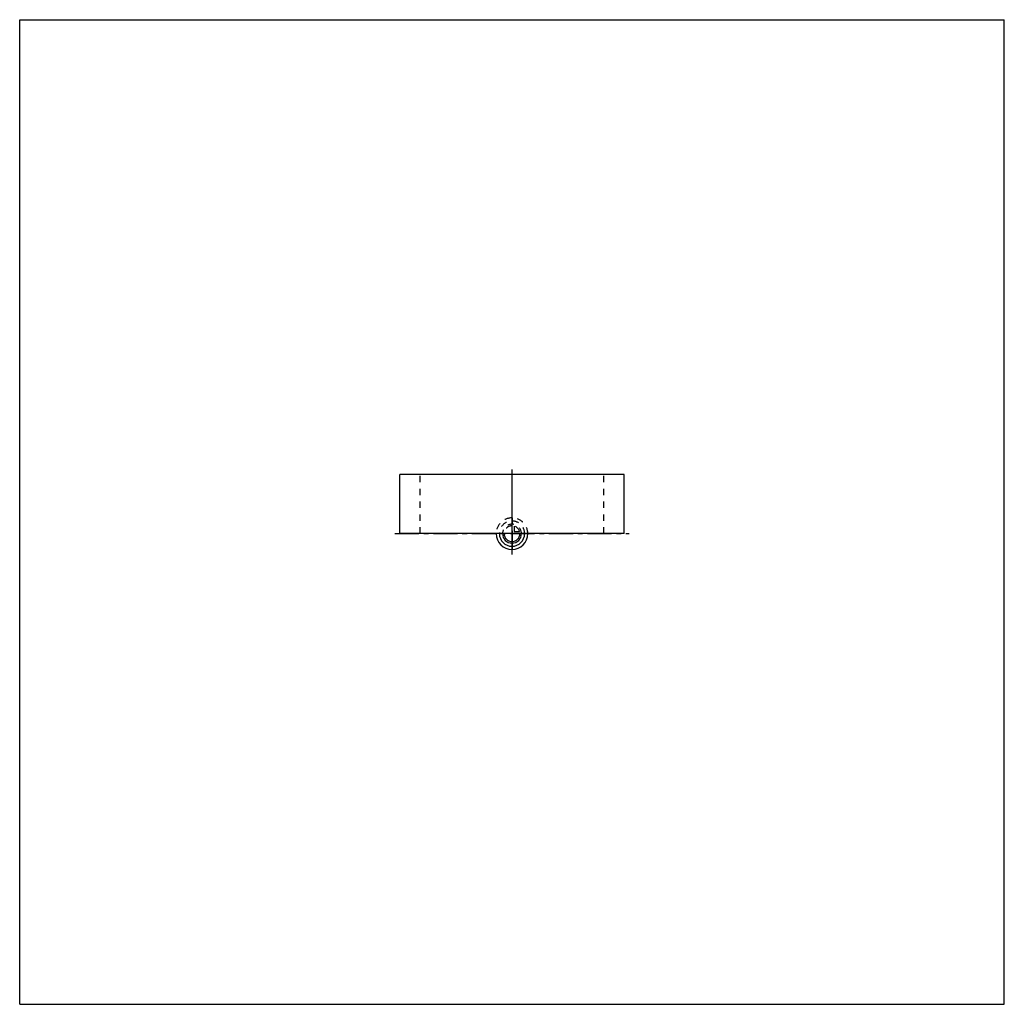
# Model space of a CAD drawing. Header units: millimetres. Extents: x 0 to 1000, y 0 to 1000.
import ezdxf

# ---------------------------------------------------------------- set-up
doc = ezdxf.new("R2010")
doc.units = ezdxf.units.MM
doc.header["$LTSCALE"] = 65.185185
doc.linetypes.add('CENTER', pattern=[0.6, 0.375, -0.075, 0.075, -0.075])
doc.linetypes.add('HIDDEN', pattern=[0.2, 0.1, -0.1])
doc.layers.get('0').update_dxf_attribs({"linetype": 'CONTINUOUS'})
for name, color, linetype in [('ACHSEN_S', 7, 'CONTINUOUS'), ('KOERPER', 7, 'CONTINUOUS'), ('KURVEN', 7, 'CONTINUOUS')]:
    doc.layers.add(name, color=color, linetype=linetype)

msp = doc.modelspace()

# ---------------------------------------------------------------- linework, layer by layer
at = {"color": 7, "linetype": 'Continuous'}
for p, q in [((0, 0), (0, 1000)), ((0, 1000), (1000, 1000)), ((1000, 0), (1000, 1000)), ((0, 0), (1000, 0))]:
    msp.add_line(p, q, dxfattribs=at)
at = {"layer": 'ACHSEN_S', "color": 40, "linetype": 'CENTER'}
for p, q in [((500, 457), (500, 543)), ((381.1, 478), (618.9, 478))]:
    msp.add_line(p, q, dxfattribs=at)
at = {"layer": 'KOERPER', "color": 40, "linetype": 'CENTER'}
msp.add_line((500, 473), (500, 543), dxfattribs=at)
at = {"layer": 'KOERPER', "color": 7, "linetype": 'Continuous'}
for p, q in [((386.1, 478), (386.1, 538)), ((613.9, 538), (386.1, 538)), ((613.9, 478), (613.9, 538)), ((613.9, 478), (386.1, 478))]:
    msp.add_line(p, q, dxfattribs=at)
at = {"layer": 'KOERPER', "color": 8, "linetype": 'HIDDEN'}
for p, q in [((406.8, 478), (406.8, 538)), ((593.2, 478), (593.2, 538))]:
    msp.add_line(p, q, dxfattribs=at)
at = {"layer": 'KURVEN', "color": 8, "linetype": 'HIDDEN'}
for p, q in [((500, 494), (500, 478)), ((502.2, 485.7), (502.2, 480.2)), ((502.2, 480.2), (507.7, 480.2)), ((516, 478), (484, 478))]:
    msp.add_line(p, q, dxfattribs=at)
at = {"layer": 'KURVEN', "color": 40, "linetype": 'Continuous'}
msp.add_line((500, 478), (500, 462), dxfattribs=at)
at = {"layer": 'KURVEN', "color": 8, "linetype": 'HIDDEN'}
for radius, start, end in [(16, 0, 180), (12.8, 0, 180), (9.6, 0, 180.0001), (8, 90, 180.0001), (8, 15.962, 74.038)]:
    msp.add_arc((500, 478), radius, start, end, dxfattribs=at)
at = {"layer": 'KURVEN', "color": 40, "linetype": 'Continuous'}
for radius, start in [(16, 180), (12.8, 180), (9.6, 180.0001), (8, 180.0001)]:
    msp.add_arc((500, 478), radius, start, 360, dxfattribs=at)

doc.saveas('drawing.dxf')
